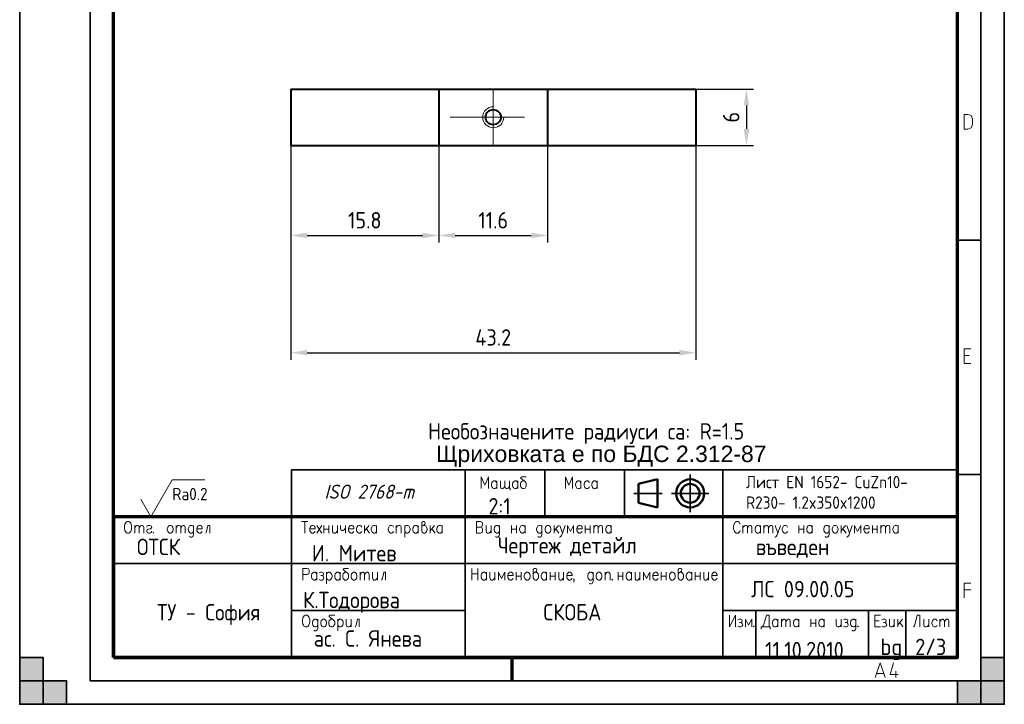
# Model space of a CAD drawing. Extents: x 0 to 210, y 0 to 297.
# Tile 1 of 2: x 0 to 210, y 0 to 146. Entities that reach past the tile are written whole.
import ezdxf

# ---------------------------------------------------------------- set-up
doc = ezdxf.new("R2010")
doc.units = 0
doc.linetypes.add('CENTER', pattern=[50.8, 31.75, -6.35, 6.35, -6.35])
doc.layers.get('0').update_dxf_attribs({"linetype": 'CONTINUOUS'})
doc.layers.get('DEFPOINTS').update_dxf_attribs({"linetype": 'CONTINUOUS'})
for name, color, linetype, lineweight in [('Axis Line', 6, 'CENTER', 20), ('AxisLine', 6, 'CENTER', 20), ('Dimensions', 1, 'CONTINUOUS', 20), ('Text35', 3, 'CONTINUOUS', 35), ('Thick Line', 5, 'CONTINUOUS', 40), ('Thin Line', 1, 'CONTINUOUS', 20), ('WFLINE35', 1, 'CONTINUOUS', 35), ('WFLINE50', 9, 'CONTINUOUS', 50), ('WFLINE70', 5, 'CONTINUOUS', 70)]:
    doc.layers.add(name, color=color, linetype=linetype, lineweight=lineweight)
doc.styles.get("Standard").update_dxf_attribs({"font": 'geniso.shx'})
doc.styles.add('WFTEXTi', font='geniso.shx', dxfattribs={"oblique": 15})
doc.dimstyles.get("Standard").update_dxf_attribs({"dimtxt": 3.5, "dimasz": 3.5, "dimexe": 1.5, "dimexo": 0, "dimgap": 1.5, "dimtad": 1, "dimlfac": 0.5, "dimdsep": 46, "dimtxsty": 'Standard', "dimcen": -1.5, "dimdle": 1.25, "dimadec": 0, "dimazin": 0, "dimtfac": 0.75, "dimtmove": 0, "dimatfit": 3, "dimfxl": 1, "dimtolj": 1, "dimarcsym": 0})

# ---------------------------------------------------------------- blocks, each defined once
blk = doc.blocks.new('*D7')
at = {"layer": 'DEFPOINTS', "color": 0, "ltscale": 0.5}
for p in [(57.8, 119.23), (144.2, 119.23), (144.2, 75)]:
    blk.add_point(p, dxfattribs=at)
at = {"layer": 'Dimensions', "color": 0, "lineweight": -2, "ltscale": 0.5}
for p, q in [((57.8, 119.23), (57.8, 73.5)), ((144.2, 119.23), (144.2, 73.5)), ((61.3, 75), (140.7, 75))]:
    blk.add_line(p, q, dxfattribs=at)
at = {"layer": 'Dimensions', "color": 0, "ltscale": 0.5}
for points in [[(61.3, 75.58), (61.3, 74.42), (57.8, 75)], [(140.7, 75.58), (140.7, 74.42), (144.2, 75)]]:
    blk.add_solid(points, dxfattribs=at)
at = {"layer": 'Dimensions', "color": 0, "ltscale": 0.5, "insert": (101, 78.25), "char_height": 3.5, "attachment_point": 5}
blk.add_mtext('\\A1;43.2', dxfattribs=at)
blk = doc.blocks.new('*D11')
at = {"layer": 'DEFPOINTS', "color": 0, "ltscale": 0.5}
for p in [(57.8, 119.23), (89.4, 119.23), (89.4, 100)]:
    blk.add_point(p, dxfattribs=at)
at = {"layer": 'Dimensions', "color": 0, "lineweight": -2, "ltscale": 0.5}
for p, q in [((57.8, 119.23), (57.8, 98.5)), ((89.4, 119.23), (89.4, 98.5)), ((61.3, 100), (85.9, 100))]:
    blk.add_line(p, q, dxfattribs=at)
at = {"layer": 'Dimensions', "color": 0, "ltscale": 0.5}
for points in [[(61.3, 100.58), (61.3, 99.42), (57.8, 100)], [(85.9, 100.58), (85.9, 99.42), (89.4, 100)]]:
    blk.add_solid(points, dxfattribs=at)
at = {"layer": 'Dimensions', "color": 0, "ltscale": 0.5, "insert": (73.6, 103.25), "char_height": 3.5, "attachment_point": 5}
blk.add_mtext('\\A1;15.8', dxfattribs=at)
blk = doc.blocks.new('*D12')
at = {"layer": 'DEFPOINTS', "color": 0, "ltscale": 0.5}
for p in [(89.4, 119.23), (112.6, 119.23), (112.6, 100)]:
    blk.add_point(p, dxfattribs=at)
at = {"layer": 'Dimensions', "color": 0, "lineweight": -2, "ltscale": 0.5}
for p, q in [((89.4, 119.23), (89.4, 98.5)), ((112.6, 119.23), (112.6, 98.5)), ((92.9, 100), (109.1, 100))]:
    blk.add_line(p, q, dxfattribs=at)
at = {"layer": 'Dimensions', "color": 0, "ltscale": 0.5}
for points in [[(92.9, 100.58), (92.9, 99.42), (89.4, 100)], [(109.1, 100.58), (109.1, 99.42), (112.6, 100)]]:
    blk.add_solid(points, dxfattribs=at)
at = {"layer": 'Dimensions', "color": 0, "ltscale": 0.5, "insert": (101, 103.25), "char_height": 3.5, "attachment_point": 5}
blk.add_mtext('\\A1;11.6', dxfattribs=at)
blk = doc.blocks.new('*D13')
at = {"layer": 'DEFPOINTS', "color": 0, "ltscale": 0.5}
for p in [(144.2, 131.23), (144.2, 119.23), (155, 119.23)]:
    blk.add_point(p, dxfattribs=at)
at = {"layer": 'Dimensions', "color": 0, "lineweight": -2, "ltscale": 0.5}
for p, q in [((144.2, 131.23), (156.5, 131.23)), ((155, 127.73), (155, 122.73)), ((144.2, 119.23), (156.5, 119.23))]:
    blk.add_line(p, q, dxfattribs=at)
at = {"layer": 'Dimensions', "color": 0, "ltscale": 0.5}
for points in [[(154.42, 127.73), (155.58, 127.73), (155, 131.23)], [(154.42, 122.73), (155.58, 122.73), (155, 119.23)]]:
    blk.add_solid(points, dxfattribs=at)
at = {"layer": 'Dimensions', "color": 0, "ltscale": 0.5, "insert": (151.75, 125.23), "char_height": 3.5, "attachment_point": 5, "rotation": 90}
blk.add_mtext('\\A1;6', dxfattribs=at)

msp = doc.modelspace()

# ---------------------------------------------------------------- hatches: boundary and pattern name
at = {"layer": 'WFLINE35', "ltscale": 0.5}
for points in [[(5, 0), (5, 10), (0, 10), (0, 0)], [(210, 0), (205, 0), (205, 10), (210, 10)], [(0, 0), (0, 5), (10, 5), (10, 0)], [(210, 5), (200, 5), (200, 0), (210, 0)]]:
    msp.add_hatch(color=256, dxfattribs=at).paths.add_polyline_path(points)

# ---------------------------------------------------------------- linework, layer by layer
at = {"color": 1, "lineweight": 0}
for points in [[(201.456, 122.687), (202.252, 122.687), (202.919, 122.965), (203.197, 123.651), (203.197, 124.874), (202.919, 125.56), (202.252, 125.838), (201.456, 125.838), (201.456, 122.687)], [(22.925, 39.003), (23.304, 39.003), (23.494, 38.885), (23.684, 38.65), (23.782, 38.408), (23.873, 38.054), (23.873, 37.459), (23.782, 37.099), (23.684, 36.864), (23.494, 36.622), (23.304, 36.504), (22.925, 36.504), (22.735, 36.622), (22.545, 36.864), (22.447, 37.099), (22.349, 37.459), (22.349, 38.054), (22.447, 38.408), (22.545, 38.65), (22.735, 38.885), (22.925, 39.003)], [(31.964, 38.172), (32.252, 38.172), (32.442, 38.054), (32.631, 37.812), (32.723, 37.459), (32.723, 37.217), (32.631, 36.864), (32.442, 36.622), (32.252, 36.504), (31.964, 36.504), (31.775, 36.622), (31.585, 36.864), (31.487, 37.217), (31.487, 37.459), (31.585, 37.812), (31.775, 38.054), (31.964, 38.172)], [(112.528, 38.172), (112.816, 38.172), (113.005, 38.054), (113.195, 37.812), (113.293, 37.459), (113.293, 37.217), (113.195, 36.864), (113.005, 36.622), (112.816, 36.504), (112.528, 36.504), (112.338, 36.622), (112.149, 36.864), (112.057, 37.217), (112.057, 37.459), (112.149, 37.812), (112.338, 38.054), (112.528, 38.172)], [(173.776, 38.172), (174.058, 38.172), (174.254, 38.054), (174.444, 37.812), (174.535, 37.459), (174.535, 37.217), (174.444, 36.864), (174.254, 36.622), (174.058, 36.504), (173.776, 36.504), (173.587, 36.622), (173.397, 36.864), (173.299, 37.217), (173.299, 37.459), (173.397, 37.812), (173.587, 38.054), (173.776, 38.172)], [(71.177, 28.171), (71.464, 28.171), (71.654, 28.053), (71.844, 27.811), (71.935, 27.458), (71.935, 27.216), (71.844, 26.863), (71.654, 26.621), (71.464, 26.503), (71.177, 26.503), (70.987, 26.621), (70.797, 26.863), (70.699, 27.216), (70.699, 27.458), (70.797, 27.811), (70.987, 28.053), (71.177, 28.171)], [(108.106, 28.171), (108.388, 28.171), (108.577, 28.053), (108.773, 27.811), (108.865, 27.458), (108.865, 27.216), (108.773, 26.863), (108.577, 26.621), (108.388, 26.503), (108.106, 26.503), (107.917, 26.621), (107.727, 26.863), (107.629, 27.216), (107.629, 27.458), (107.727, 27.811), (107.917, 28.053), (108.106, 28.171)], [(123.425, 28.171), (123.713, 28.171), (123.902, 28.053), (124.092, 27.811), (124.19, 27.458), (124.19, 27.216), (124.092, 26.863), (123.902, 26.621), (123.713, 26.503), (123.425, 26.503), (123.235, 26.621), (123.046, 26.863), (122.954, 27.216), (122.954, 27.458), (123.046, 27.811), (123.235, 28.053), (123.425, 28.171)], [(139.038, 28.171), (139.319, 28.171), (139.509, 28.053), (139.705, 27.811), (139.797, 27.458), (139.797, 27.216), (139.705, 26.863), (139.509, 26.621), (139.319, 26.503), (139.038, 26.503), (138.848, 26.621), (138.659, 26.863), (138.561, 27.216), (138.561, 27.458), (138.659, 27.811), (138.848, 28.053), (139.038, 28.171)], [(60.901, 19.007), (61.28, 19.007), (61.47, 18.883), (61.66, 18.648), (61.751, 18.412), (61.849, 18.052), (61.849, 17.457), (61.751, 17.098), (61.66, 16.862), (61.47, 16.627), (61.28, 16.502), (60.901, 16.502), (60.705, 16.627), (60.515, 16.862), (60.424, 17.098), (60.325, 17.457), (60.325, 18.052), (60.424, 18.412), (60.515, 18.648), (60.705, 18.883), (60.901, 19.007)], [(64.708, 18.17), (64.989, 18.17), (65.179, 18.052), (65.368, 17.817), (65.467, 17.457), (65.467, 17.222), (65.368, 16.862), (65.179, 16.627), (64.989, 16.502), (64.708, 16.502), (64.512, 16.627), (64.322, 16.862), (64.23, 17.222), (64.23, 17.457), (64.322, 17.817), (64.512, 18.052), (64.708, 18.17)]]:
    msp.add_lwpolyline(points, close=True, dxfattribs=at)
for points in [[(202.864, 72.691), (201.456, 72.691), (201.456, 75.841), (202.864, 75.841)], [(202.512, 74.433), (201.456, 74.433)], [(99.969, 46.002), (99.969, 48.5), (99.204, 46.721), (98.445, 48.5), (98.445, 46.002)], [(108.054, 48.5), (107.106, 48.5), (106.916, 48.382), (106.916, 48.265), (107.583, 47.669), (107.773, 47.552), (107.962, 47.31), (108.054, 47.074), (108.054, 46.597), (107.962, 46.361), (107.773, 46.126), (107.583, 46.002), (107.295, 46.002), (107.106, 46.126), (106.916, 46.361), (106.818, 46.597), (106.818, 47.074), (106.916, 47.31), (107.106, 47.552), (107.295, 47.669), (107.583, 47.669)], [(117.905, 46.002), (117.905, 48.5), (117.146, 46.721), (116.387, 48.5), (116.387, 46.002)], [(101.775, 46.361), (101.585, 46.126), (101.395, 46.002), (101.108, 46.002), (100.918, 46.126), (100.826, 46.244), (100.728, 46.361), (100.63, 46.721), (100.63, 46.957), (100.728, 47.31), (100.918, 47.552), (101.108, 47.669), (101.395, 47.669), (101.585, 47.552), (101.775, 47.31)], [(101.775, 47.669), (101.775, 46.002)], [(103.488, 46.479), (103.201, 46.126), (103.011, 46.002), (102.821, 46.002), (102.632, 46.126), (102.534, 46.479), (102.534, 47.669)], [(104.443, 46.479), (104.156, 46.126), (103.966, 46.002), (103.776, 46.002), (103.587, 46.126), (103.488, 46.479), (103.488, 47.669)], [(104.443, 47.669), (104.443, 46.002), (104.633, 46.002), (104.633, 45.648)], [(106.249, 46.361), (106.059, 46.126), (105.869, 46.002), (105.582, 46.002), (105.392, 46.126), (105.294, 46.244), (105.202, 46.361), (105.104, 46.721), (105.104, 46.957), (105.202, 47.31), (105.392, 47.552), (105.582, 47.669), (105.869, 47.669), (106.059, 47.552), (106.249, 47.31)], [(106.249, 47.669), (106.249, 46.002)], [(119.716, 46.361), (119.527, 46.126), (119.337, 46.002), (119.049, 46.002), (118.859, 46.126), (118.761, 46.244), (118.67, 46.361), (118.572, 46.721), (118.572, 46.957), (118.67, 47.31), (118.859, 47.552), (119.049, 47.669), (119.337, 47.669), (119.527, 47.552), (119.716, 47.31)], [(119.716, 47.669), (119.716, 46.002)], [(121.522, 47.31), (121.332, 47.552), (121.142, 47.669), (120.861, 47.669), (120.665, 47.552), (120.475, 47.31), (120.383, 46.957), (120.383, 46.721), (120.475, 46.361), (120.665, 46.126), (120.861, 46.002), (121.142, 46.002), (121.332, 46.126), (121.522, 46.361)], [(123.144, 46.361), (122.954, 46.126), (122.764, 46.002), (122.477, 46.002), (122.287, 46.126), (122.189, 46.244), (122.097, 46.361), (121.999, 46.721), (121.999, 46.957), (122.097, 47.31), (122.287, 47.552), (122.477, 47.669), (122.764, 47.669), (122.954, 47.552), (123.144, 47.31)], [(123.144, 47.669), (123.144, 46.002)], [(24.54, 38.172), (24.54, 36.504)], [(24.54, 37.695), (24.828, 38.054), (25.018, 38.172), (25.208, 38.172), (25.397, 38.054), (25.495, 37.695), (25.495, 36.504)], [(25.495, 37.695), (25.777, 38.054), (25.966, 38.172), (26.156, 38.172), (26.352, 38.054), (26.444, 37.695), (26.444, 36.504)], [(27.111, 37.812), (27.209, 38.054), (27.49, 38.172), (27.778, 38.172), (28.059, 38.054), (28.157, 37.812), (28.059, 37.577), (27.87, 37.459), (27.399, 37.335), (27.209, 37.217), (27.111, 36.982), (27.111, 36.864), (27.209, 36.622), (27.49, 36.504), (27.778, 36.504), (28.059, 36.622), (28.157, 36.864)], [(33.39, 38.172), (33.39, 36.504)], [(33.39, 37.695), (33.678, 38.054), (33.868, 38.172), (34.057, 38.172), (34.247, 38.054), (34.345, 37.695), (34.345, 36.504)], [(34.345, 37.695), (34.626, 38.054), (34.823, 38.172), (35.012, 38.172), (35.202, 38.054), (35.294, 37.695), (35.294, 36.504)], [(37.105, 37.812), (37.007, 37.93), (36.916, 38.054), (36.726, 38.172), (36.438, 38.172), (36.249, 38.054), (36.059, 37.812), (35.961, 37.459), (35.961, 37.217), (36.059, 36.864), (36.249, 36.622), (36.438, 36.504), (36.726, 36.504), (36.916, 36.622), (37.105, 36.864)], [(37.105, 38.172), (37.105, 36.269), (37.007, 35.909), (36.916, 35.791), (36.726, 35.674), (36.438, 35.674), (36.249, 35.791)], [(37.773, 37.459), (38.911, 37.459), (38.911, 37.695), (38.819, 37.93), (38.721, 38.054), (38.531, 38.172), (38.243, 38.172), (38.054, 38.054), (37.864, 37.812), (37.773, 37.459), (37.773, 37.217), (37.864, 36.864), (38.054, 36.622), (38.243, 36.504), (38.531, 36.504), (38.721, 36.622), (38.911, 36.864)], [(40.533, 36.504), (40.533, 38.172), (40.147, 38.172), (39.866, 36.864), (39.768, 36.622), (39.676, 36.504)], [(60.136, 39.003), (61.47, 39.003)], [(60.803, 39.003), (60.803, 36.504)], [(61.849, 37.459), (62.994, 37.459), (62.994, 37.695), (62.896, 37.93), (62.804, 38.054), (62.608, 38.172), (62.327, 38.172), (62.137, 38.054), (61.948, 37.812), (61.849, 37.459), (61.849, 37.217), (61.948, 36.864), (62.137, 36.622), (62.327, 36.504), (62.608, 36.504), (62.804, 36.622), (62.994, 36.864)], [(63.373, 38.172), (64.42, 36.504)], [(64.42, 38.172), (63.373, 36.504)], [(64.897, 38.172), (64.897, 36.504)], [(65.944, 38.172), (65.944, 36.504)], [(66.703, 38.172), (66.703, 36.982), (66.801, 36.622), (66.991, 36.504), (67.272, 36.504), (67.468, 36.622), (67.749, 36.982)], [(67.749, 38.172), (67.749, 36.504)], [(68.416, 38.172), (68.416, 37.577), (68.515, 37.217), (68.704, 37.099), (68.985, 37.099), (69.175, 37.217), (69.463, 37.577)], [(69.463, 38.172), (69.463, 36.504)], [(70.13, 37.459), (71.275, 37.459), (71.275, 37.695), (71.177, 37.93), (71.079, 38.054), (70.889, 38.172), (70.608, 38.172), (70.418, 38.054), (70.222, 37.812), (70.13, 37.459), (70.13, 37.217), (70.222, 36.864), (70.418, 36.622), (70.608, 36.504), (70.889, 36.504), (71.079, 36.622), (71.275, 36.864)], [(72.982, 37.812), (72.792, 38.054), (72.603, 38.172), (72.321, 38.172), (72.132, 38.054), (71.935, 37.812), (71.844, 37.459), (71.844, 37.217), (71.935, 36.864), (72.132, 36.622), (72.321, 36.504), (72.603, 36.504), (72.792, 36.622), (72.982, 36.864)], [(73.558, 38.172), (73.558, 36.504)], [(74.506, 38.172), (73.558, 36.982)], [(76.128, 36.864), (75.938, 36.622), (75.742, 36.504), (75.461, 36.504), (75.271, 36.622), (75.173, 36.74), (75.082, 36.864), (74.983, 37.217), (74.983, 37.459), (75.082, 37.812), (75.271, 38.054), (75.461, 38.172), (75.742, 38.172), (75.938, 38.054), (76.128, 37.812)], [(76.128, 38.172), (76.128, 36.504)], [(79.745, 37.812), (79.549, 38.054), (79.359, 38.172), (79.078, 38.172), (78.888, 38.054), (78.699, 37.812), (78.601, 37.459), (78.601, 37.217), (78.699, 36.864), (78.888, 36.622), (79.078, 36.504), (79.359, 36.504), (79.549, 36.622), (79.745, 36.864)], [(80.314, 38.172), (80.314, 36.504)], [(80.314, 37.695), (80.602, 38.054), (80.792, 38.172), (81.073, 38.172), (81.263, 38.054), (81.361, 37.812), (81.361, 36.504)], [(82.12, 38.172), (82.12, 35.674)], [(82.12, 37.812), (82.309, 38.054), (82.505, 38.172), (82.787, 38.172), (82.976, 38.054), (83.166, 37.812), (83.264, 37.459), (83.264, 37.217), (83.166, 36.864), (82.976, 36.622), (82.787, 36.504), (82.505, 36.504), (82.309, 36.622), (82.12, 36.864)], [(84.978, 36.864), (84.788, 36.622), (84.598, 36.504), (84.311, 36.504), (84.121, 36.622), (84.023, 36.74), (83.931, 36.864), (83.833, 37.217), (83.833, 37.459), (83.931, 37.812), (84.121, 38.054), (84.311, 38.172), (84.598, 38.172), (84.788, 38.054), (84.978, 37.812)], [(84.978, 38.172), (84.978, 36.504)], [(85.737, 37.812), (85.926, 38.054), (86.116, 38.172), (86.404, 38.408), (86.502, 38.65), (86.404, 38.885), (86.312, 39.003), (86.024, 39.003), (85.835, 38.885), (85.737, 38.767), (85.737, 36.982), (85.835, 36.74), (85.926, 36.622), (86.116, 36.504), (86.404, 36.504), (86.593, 36.622), (86.783, 36.864), (86.881, 37.217), (86.881, 37.459), (86.783, 37.812), (86.593, 38.054), (86.404, 38.172), (86.116, 38.172)], [(87.548, 38.172), (87.548, 36.504)], [(88.497, 38.172), (87.548, 36.982)], [(90.119, 36.864), (89.929, 36.622), (89.733, 36.504), (89.452, 36.504), (89.262, 36.622), (89.164, 36.74), (89.072, 36.864), (88.974, 37.217), (88.974, 37.459), (89.072, 37.812), (89.262, 38.054), (89.452, 38.172), (89.733, 38.172), (89.929, 38.054), (90.119, 37.812)], [(90.119, 38.172), (90.119, 36.504)], [(98.256, 39.003), (97.399, 39.003), (97.399, 36.504), (98.256, 36.504), (98.537, 36.622), (98.635, 36.74), (98.727, 36.982), (98.727, 37.335), (98.635, 37.577), (98.537, 37.695), (98.256, 37.812), (97.399, 37.812)], [(98.256, 39.003), (98.537, 38.885), (98.635, 38.767), (98.727, 38.525), (98.727, 38.29), (98.635, 38.054), (98.537, 37.93), (98.256, 37.812)], [(99.492, 38.172), (99.492, 36.982), (99.584, 36.622), (99.78, 36.504), (100.061, 36.504), (100.251, 36.622), (100.539, 36.982)], [(100.539, 38.172), (100.539, 36.504)], [(102.344, 37.812), (102.252, 37.93), (102.154, 38.054), (101.964, 38.172), (101.683, 38.172), (101.487, 38.054), (101.297, 37.812), (101.206, 37.459), (101.206, 37.217), (101.297, 36.864), (101.487, 36.622), (101.683, 36.504), (101.964, 36.504), (102.154, 36.622), (102.344, 36.864)], [(102.344, 38.172), (102.344, 36.269), (102.252, 35.909), (102.154, 35.791), (101.964, 35.674), (101.683, 35.674), (101.487, 35.791)], [(104.914, 38.172), (104.914, 36.504)], [(105.961, 38.172), (105.961, 36.504)], [(107.773, 36.864), (107.583, 36.622), (107.393, 36.504), (107.106, 36.504), (106.916, 36.622), (106.818, 36.74), (106.726, 36.864), (106.628, 37.217), (106.628, 37.459), (106.726, 37.812), (106.916, 38.054), (107.106, 38.172), (107.393, 38.172), (107.583, 38.054), (107.773, 37.812)], [(107.773, 38.172), (107.773, 36.504)], [(111.39, 37.812), (111.292, 37.93), (111.2, 38.054), (111.01, 38.172), (110.723, 38.172), (110.533, 38.054), (110.343, 37.812), (110.245, 37.459), (110.245, 37.217), (110.343, 36.864), (110.533, 36.622), (110.723, 36.504), (111.01, 36.504), (111.2, 36.622), (111.39, 36.864)], [(111.39, 38.172), (111.39, 36.269), (111.292, 35.909), (111.2, 35.791), (111.01, 35.674), (110.723, 35.674), (110.533, 35.791)], [(113.96, 38.172), (113.96, 36.504)], [(114.909, 38.172), (113.96, 36.982)], [(115.197, 38.172), (115.766, 36.504), (116.335, 38.172)], [(118.147, 36.504), (118.147, 38.172), (117.479, 36.864), (116.812, 38.172), (116.812, 36.504)], [(118.814, 37.459), (119.952, 37.459), (119.952, 37.695), (119.86, 37.93), (119.762, 38.054), (119.572, 38.172), (119.285, 38.172), (119.095, 38.054), (118.905, 37.812), (118.814, 37.459), (118.814, 37.217), (118.905, 36.864), (119.095, 36.622), (119.285, 36.504), (119.572, 36.504), (119.762, 36.622), (119.952, 36.864)], [(120.619, 38.172), (120.619, 36.504)], [(121.665, 38.172), (121.665, 36.504)], [(122.431, 38.172), (122.431, 36.504)], [(122.431, 37.695), (122.712, 38.054), (122.902, 38.172), (123.091, 38.172), (123.288, 38.054), (123.379, 37.695), (123.379, 36.504)], [(123.379, 37.695), (123.667, 38.054), (123.857, 38.172), (124.046, 38.172), (124.236, 38.054), (124.334, 37.695), (124.334, 36.504)], [(126.139, 36.864), (125.95, 36.622), (125.76, 36.504), (125.472, 36.504), (125.283, 36.622), (125.191, 36.74), (125.093, 36.864), (124.995, 37.217), (124.995, 37.459), (125.093, 37.812), (125.283, 38.054), (125.472, 38.172), (125.76, 38.172), (125.95, 38.054), (126.139, 37.812)], [(126.139, 38.172), (126.139, 36.504)], [(153.696, 38.408), (153.598, 38.65), (153.5, 38.767), (153.408, 38.885), (153.219, 39.003), (152.839, 39.003), (152.65, 38.885), (152.551, 38.767), (152.453, 38.65), (152.362, 38.408), (152.264, 38.054), (152.264, 37.459), (152.362, 37.099), (152.453, 36.864), (152.65, 36.622), (152.839, 36.504), (153.219, 36.504), (153.408, 36.622), (153.598, 36.864), (153.696, 37.099)], [(154.265, 38.172), (154.265, 36.504)], [(154.265, 37.695), (154.553, 38.054), (154.743, 38.172), (154.932, 38.172), (155.122, 38.054), (155.214, 37.695), (155.214, 36.504)], [(155.214, 37.695), (155.501, 38.054), (155.691, 38.172), (155.881, 38.172), (156.07, 38.054), (156.168, 37.695), (156.168, 36.504)], [(157.974, 36.864), (157.784, 36.622), (157.594, 36.504), (157.307, 36.504), (157.117, 36.622), (157.025, 36.74), (156.927, 36.864), (156.836, 37.217), (156.836, 37.459), (156.927, 37.812), (157.117, 38.054), (157.307, 38.172), (157.594, 38.172), (157.784, 38.054), (157.974, 37.812)], [(157.974, 38.172), (157.974, 36.504)], [(158.739, 38.172), (158.739, 36.504)], [(158.739, 37.695), (159.02, 38.054), (159.217, 38.172), (159.406, 38.172), (159.596, 38.054), (159.687, 37.695), (159.687, 36.504)], [(159.687, 37.695), (159.975, 38.054), (160.165, 38.172), (160.355, 38.172), (160.544, 38.054), (160.642, 37.695), (160.642, 36.504)], [(161.12, 38.172), (161.689, 36.504), (162.258, 38.172)], [(163.782, 37.812), (163.592, 38.054), (163.403, 38.172), (163.115, 38.172), (162.925, 38.054), (162.735, 37.812), (162.637, 37.459), (162.637, 37.217), (162.735, 36.864), (162.925, 36.622), (163.115, 36.504), (163.403, 36.504), (163.592, 36.622), (163.782, 36.864)], [(166.163, 38.172), (166.163, 36.504)], [(167.209, 38.172), (167.209, 36.504)], [(169.015, 36.864), (168.825, 36.622), (168.635, 36.504), (168.348, 36.504), (168.158, 36.622), (168.066, 36.74), (167.968, 36.864), (167.877, 37.217), (167.877, 37.459), (167.968, 37.812), (168.158, 38.054), (168.348, 38.172), (168.635, 38.172), (168.825, 38.054), (169.015, 37.812)], [(169.015, 38.172), (169.015, 36.504)], [(172.632, 37.812), (172.54, 37.93), (172.442, 38.054), (172.252, 38.172), (171.965, 38.172), (171.775, 38.054), (171.585, 37.812), (171.494, 37.459), (171.494, 37.217), (171.585, 36.864), (171.775, 36.622), (171.965, 36.504), (172.252, 36.504), (172.442, 36.622), (172.632, 36.864)], [(172.632, 38.172), (172.632, 36.269), (172.54, 35.909), (172.442, 35.791), (172.252, 35.674), (171.965, 35.674), (171.775, 35.791)], [(175.202, 38.172), (175.202, 36.504)], [(176.157, 38.172), (175.202, 36.982)], [(176.439, 38.172), (177.014, 36.504), (177.583, 38.172)], [(179.389, 36.504), (179.389, 38.172), (178.721, 36.864), (178.061, 38.172), (178.061, 36.504)], [(180.056, 37.459), (181.2, 37.459), (181.2, 37.695), (181.102, 37.93), (181.011, 38.054), (180.821, 38.172), (180.533, 38.172), (180.343, 38.054), (180.154, 37.812), (180.056, 37.459), (180.056, 37.217), (180.154, 36.864), (180.343, 36.622), (180.533, 36.504), (180.821, 36.504), (181.011, 36.622), (181.2, 36.864)], [(181.867, 38.172), (181.867, 36.504)], [(182.914, 38.172), (182.914, 36.504)], [(183.673, 38.172), (183.673, 36.504)], [(183.673, 37.695), (183.961, 38.054), (184.15, 38.172), (184.34, 38.172), (184.53, 38.054), (184.628, 37.695), (184.628, 36.504)], [(184.628, 37.695), (184.909, 38.054), (185.099, 38.172), (185.288, 38.172), (185.485, 38.054), (185.576, 37.695), (185.576, 36.504)], [(187.388, 36.864), (187.192, 36.622), (187.002, 36.504), (186.721, 36.504), (186.531, 36.622), (186.433, 36.74), (186.335, 36.864), (186.243, 37.217), (186.243, 37.459), (186.335, 37.812), (186.531, 38.054), (186.721, 38.172), (187.002, 38.172), (187.192, 38.054), (187.388, 37.812)], [(187.388, 38.172), (187.388, 36.504)], [(28.537, 36.74), (28.445, 36.622), (28.537, 36.504), (28.635, 36.622)], [(64.897, 37.335), (65.944, 37.335)], [(73.937, 37.459), (74.604, 36.504)], [(87.928, 37.459), (88.595, 36.504)], [(104.914, 37.335), (105.961, 37.335)], [(114.34, 37.459), (115.007, 36.504)], [(115.766, 36.504), (115.576, 36.027), (115.386, 35.791), (115.197, 35.674), (115.098, 35.674)], [(120.619, 37.335), (121.665, 37.335)], [(161.689, 36.504), (161.499, 36.027), (161.31, 35.791), (161.12, 35.674), (161.022, 35.674)], [(166.163, 37.335), (167.209, 37.335)], [(175.582, 37.459), (176.249, 36.504)], [(177.014, 36.504), (176.818, 36.027), (176.628, 35.791), (176.439, 35.674), (176.347, 35.674)], [(181.867, 37.335), (182.914, 37.335)], [(60.424, 26.503), (60.424, 29.002), (61.28, 29.002), (61.562, 28.884), (61.66, 28.766), (61.751, 28.531), (61.751, 28.171), (61.66, 27.936), (61.562, 27.811), (61.28, 27.694), (60.424, 27.694)], [(63.373, 26.863), (63.184, 26.621), (62.994, 26.503), (62.706, 26.503), (62.517, 26.621), (62.418, 26.745), (62.327, 26.863), (62.229, 27.216), (62.229, 27.458), (62.327, 27.811), (62.517, 28.053), (62.706, 28.171), (62.994, 28.171), (63.184, 28.053), (63.373, 27.811)], [(63.373, 28.171), (63.373, 26.503)], [(63.851, 28.053), (64.132, 28.171), (64.42, 28.171), (64.708, 28.053), (64.799, 27.811), (64.708, 27.576), (64.512, 27.458), (64.23, 27.458)], [(64.512, 27.458), (64.708, 27.341), (64.799, 27.216), (64.897, 26.981), (64.799, 26.745), (64.708, 26.621), (64.512, 26.503), (64.132, 26.503), (63.851, 26.621)], [(65.467, 28.171), (65.467, 25.673)], [(65.467, 27.811), (65.656, 28.053), (65.846, 28.171), (66.134, 28.171), (66.323, 28.053), (66.513, 27.811), (66.611, 27.458), (66.611, 27.216), (66.513, 26.863), (66.323, 26.621), (66.134, 26.503), (65.846, 26.503), (65.656, 26.621), (65.467, 26.863)], [(68.318, 26.863), (68.129, 26.621), (67.939, 26.503), (67.658, 26.503), (67.468, 26.621), (67.37, 26.745), (67.272, 26.863), (67.18, 27.216), (67.18, 27.458), (67.272, 27.811), (67.468, 28.053), (67.658, 28.171), (67.939, 28.171), (68.129, 28.053), (68.318, 27.811)], [(68.318, 28.171), (68.318, 26.503)], [(70.13, 29.002), (69.175, 29.002), (68.985, 28.884), (68.985, 28.766), (69.653, 28.171), (69.842, 28.053), (70.032, 27.811), (70.13, 27.576), (70.13, 27.098), (70.032, 26.863), (69.842, 26.621), (69.653, 26.503), (69.371, 26.503), (69.175, 26.621), (68.985, 26.863), (68.894, 27.098), (68.894, 27.576), (68.985, 27.811), (69.175, 28.053), (69.371, 28.171), (69.653, 28.171)], [(72.603, 28.171), (72.603, 26.503)], [(72.603, 27.694), (72.89, 28.053), (73.08, 28.171), (73.27, 28.171), (73.459, 28.053), (73.558, 27.694), (73.558, 26.503)], [(73.558, 27.694), (73.839, 28.053), (74.035, 28.171), (74.225, 28.171), (74.414, 28.053), (74.506, 27.694), (74.506, 26.503)], [(75.271, 28.171), (75.271, 26.981), (75.363, 26.621), (75.553, 26.503), (75.84, 26.503), (76.03, 26.621), (76.318, 26.981)], [(76.318, 28.171), (76.318, 26.503)], [(78.031, 26.503), (78.031, 28.171), (77.646, 28.171), (77.364, 26.863), (77.266, 26.621), (77.175, 26.503)], [(96.398, 29.002), (96.398, 26.503)], [(96.398, 27.811), (97.733, 27.811)], [(97.733, 26.503), (97.733, 29.002)], [(99.538, 26.863), (99.348, 26.621), (99.158, 26.503), (98.871, 26.503), (98.681, 26.621), (98.589, 26.745), (98.491, 26.863), (98.4, 27.216), (98.4, 27.458), (98.491, 27.811), (98.681, 28.053), (98.871, 28.171), (99.158, 28.171), (99.348, 28.053), (99.538, 27.811)], [(99.538, 28.171), (99.538, 26.503)], [(100.303, 28.171), (100.303, 26.981), (100.395, 26.621), (100.584, 26.503), (100.872, 26.503), (101.062, 26.621), (101.35, 26.981)], [(101.35, 28.171), (101.35, 26.503)], [(103.443, 26.503), (103.443, 28.171), (102.776, 26.863), (102.108, 28.171), (102.108, 26.503)], [(104.11, 27.458), (105.248, 27.458), (105.248, 27.694), (105.156, 27.936), (105.058, 28.053), (104.869, 28.171), (104.581, 28.171), (104.391, 28.053), (104.201, 27.811), (104.11, 27.458), (104.11, 27.216), (104.201, 26.863), (104.391, 26.621), (104.581, 26.503), (104.869, 26.503), (105.058, 26.621), (105.248, 26.863)], [(105.915, 28.171), (105.915, 26.503)], [(105.915, 27.341), (106.962, 27.341)], [(106.962, 28.171), (106.962, 26.503)], [(109.532, 27.811), (109.722, 28.053), (109.912, 28.171), (110.199, 28.407), (110.291, 28.649), (110.199, 28.884), (110.101, 29.002), (109.82, 29.002), (109.63, 28.884), (109.532, 28.766), (109.532, 26.981), (109.63, 26.745), (109.722, 26.621), (109.912, 26.503), (110.199, 26.503), (110.389, 26.621), (110.579, 26.863), (110.677, 27.216), (110.677, 27.458), (110.579, 27.811), (110.389, 28.053), (110.199, 28.171), (109.912, 28.171)], [(112.391, 26.863), (112.194, 26.621), (112.005, 26.503), (111.723, 26.503), (111.534, 26.621), (111.436, 26.745), (111.337, 26.863), (111.246, 27.216), (111.246, 27.458), (111.337, 27.811), (111.534, 28.053), (111.723, 28.171), (112.005, 28.171), (112.194, 28.053), (112.391, 27.811)], [(112.391, 28.171), (112.391, 26.503)], [(113.149, 28.171), (113.149, 26.503)], [(113.149, 27.341), (114.196, 27.341)], [(114.196, 28.171), (114.196, 26.503)], [(114.955, 28.171), (114.955, 26.981), (115.053, 26.621), (115.242, 26.503), (115.53, 26.503), (115.72, 26.621), (116.001, 26.981)], [(116.001, 28.171), (116.001, 26.503)], [(116.668, 27.458), (117.813, 27.458), (117.813, 27.694), (117.715, 27.936), (117.623, 28.053), (117.434, 28.171), (117.146, 28.171), (116.956, 28.053), (116.766, 27.811), (116.668, 27.458), (116.668, 27.216), (116.766, 26.863), (116.956, 26.621), (117.146, 26.503), (117.434, 26.503), (117.623, 26.621), (117.813, 26.863)], [(122.287, 27.811), (122.189, 27.936), (122.097, 28.053), (121.908, 28.171), (121.62, 28.171), (121.43, 28.053), (121.24, 27.811), (121.142, 27.458), (121.142, 27.216), (121.24, 26.863), (121.43, 26.621), (121.62, 26.503), (121.908, 26.503), (122.097, 26.621), (122.287, 26.863)], [(122.287, 28.171), (122.287, 26.268), (122.189, 25.908), (122.097, 25.79), (121.908, 25.673), (121.62, 25.673), (121.43, 25.79)], [(124.857, 28.171), (124.857, 26.503)], [(124.857, 27.694), (125.139, 28.053), (125.328, 28.171), (125.616, 28.171), (125.806, 28.053), (125.904, 27.811), (125.904, 26.503)], [(127.618, 28.171), (127.618, 26.503)], [(127.618, 27.341), (128.664, 27.341)], [(128.664, 28.171), (128.664, 26.503)], [(130.469, 26.863), (130.28, 26.621), (130.09, 26.503), (129.802, 26.503), (129.613, 26.621), (129.521, 26.745), (129.423, 26.863), (129.331, 27.216), (129.331, 27.458), (129.423, 27.811), (129.613, 28.053), (129.802, 28.171), (130.09, 28.171), (130.28, 28.053), (130.469, 27.811)], [(130.469, 28.171), (130.469, 26.503)], [(131.235, 28.171), (131.235, 26.981), (131.326, 26.621), (131.516, 26.503), (131.804, 26.503), (131.993, 26.621), (132.281, 26.981)], [(132.281, 28.171), (132.281, 26.503)], [(134.374, 26.503), (134.374, 28.171), (133.707, 26.863), (133.04, 28.171), (133.04, 26.503)], [(135.042, 27.458), (136.18, 27.458), (136.18, 27.694), (136.088, 27.936), (135.99, 28.053), (135.8, 28.171), (135.512, 28.171), (135.323, 28.053), (135.133, 27.811), (135.042, 27.458), (135.042, 27.216), (135.133, 26.863), (135.323, 26.621), (135.512, 26.503), (135.8, 26.503), (135.99, 26.621), (136.18, 26.863)], [(136.847, 28.171), (136.847, 26.503)], [(136.847, 27.341), (137.893, 27.341)], [(137.893, 28.171), (137.893, 26.503)], [(140.464, 27.811), (140.654, 28.053), (140.843, 28.171), (141.131, 28.407), (141.223, 28.649), (141.131, 28.884), (141.033, 29.002), (140.752, 29.002), (140.562, 28.884), (140.464, 28.766), (140.464, 26.981), (140.562, 26.745), (140.654, 26.621), (140.843, 26.503), (141.131, 26.503), (141.321, 26.621), (141.51, 26.863), (141.609, 27.216), (141.609, 27.458), (141.51, 27.811), (141.321, 28.053), (141.131, 28.171), (140.843, 28.171)], [(143.322, 26.863), (143.126, 26.621), (142.936, 26.503), (142.655, 26.503), (142.465, 26.621), (142.367, 26.745), (142.269, 26.863), (142.178, 27.216), (142.178, 27.458), (142.269, 27.811), (142.465, 28.053), (142.655, 28.171), (142.936, 28.171), (143.126, 28.053), (143.322, 27.811)], [(143.322, 28.171), (143.322, 26.503)], [(144.081, 28.171), (144.081, 26.503)], [(144.081, 27.341), (145.128, 27.341)], [(145.128, 28.171), (145.128, 26.503)], [(145.886, 28.171), (145.886, 26.981), (145.984, 26.621), (146.174, 26.503), (146.462, 26.503), (146.652, 26.621), (146.933, 26.981)], [(146.933, 28.171), (146.933, 26.503)], [(147.6, 27.458), (148.745, 27.458), (148.745, 27.694), (148.647, 27.936), (148.555, 28.053), (148.365, 28.171), (148.077, 28.171), (147.888, 28.053), (147.698, 27.811), (147.6, 27.458), (147.6, 27.216), (147.698, 26.863), (147.888, 26.621), (148.077, 26.503), (148.365, 26.503), (148.555, 26.621), (148.745, 26.863)], [(118.29, 26.621), (118.192, 26.503), (118.101, 26.621), (118.192, 26.745), (118.29, 26.621), (118.29, 26.386), (118.192, 26.15), (118.101, 26.026)], [(126.375, 26.745), (126.283, 26.621), (126.375, 26.503), (126.473, 26.621)], [(201.456, 22.695), (201.456, 25.845), (202.864, 25.845)], [(201.456, 24.437), (202.864, 24.437)], [(67.18, 19.007), (66.225, 19.007), (66.036, 18.883), (66.036, 18.765), (66.703, 18.17), (66.892, 18.052), (67.082, 17.817), (67.18, 17.575), (67.18, 17.098), (67.082, 16.862), (66.892, 16.627), (66.703, 16.502), (66.415, 16.502), (66.225, 16.627), (66.036, 16.862), (65.944, 17.098), (65.944, 17.575), (66.036, 17.817), (66.225, 18.052), (66.415, 18.17), (66.703, 18.17)], [(151.361, 19.007), (151.361, 16.502), (152.695, 19.007), (152.695, 16.502)], [(158.353, 16.502), (158.543, 16.744), (158.732, 17.098), (159.308, 19.007), (159.877, 19.007), (159.877, 16.502)], [(183.594, 19.007), (182.358, 19.007), (182.358, 16.502), (183.594, 16.502)], [(191.993, 16.502), (191.993, 19.007), (191.417, 19.007), (190.946, 16.98), (190.848, 16.744), (190.658, 16.502)], [(63.563, 17.817), (63.465, 17.935), (63.373, 18.052), (63.184, 18.17), (62.896, 18.17), (62.706, 18.052), (62.517, 17.817), (62.418, 17.457), (62.418, 17.222), (62.517, 16.862), (62.706, 16.627), (62.896, 16.502), (63.184, 16.502), (63.373, 16.627), (63.563, 16.862)], [(63.563, 18.17), (63.563, 16.267), (63.465, 15.907), (63.373, 15.789), (63.184, 15.672), (62.896, 15.672), (62.706, 15.789)], [(67.847, 18.17), (67.847, 15.672)], [(67.847, 17.817), (68.037, 18.052), (68.227, 18.17), (68.515, 18.17), (68.704, 18.052), (68.894, 17.817), (68.985, 17.457), (68.985, 17.222), (68.894, 16.862), (68.704, 16.627), (68.515, 16.502), (68.227, 16.502), (68.037, 16.627), (67.847, 16.862)], [(69.653, 18.17), (69.653, 16.98), (69.751, 16.627), (69.94, 16.502), (70.222, 16.502), (70.418, 16.627), (70.699, 16.98)], [(70.699, 18.17), (70.699, 16.502)], [(72.413, 16.502), (72.413, 18.17), (72.034, 18.17), (71.746, 16.862), (71.654, 16.627), (71.556, 16.502)], [(153.173, 18.052), (153.454, 18.17), (153.742, 18.17), (154.023, 18.052), (154.121, 17.817), (154.023, 17.575), (153.833, 17.457), (153.552, 17.457)], [(153.833, 17.457), (154.023, 17.34), (154.121, 17.222), (154.219, 16.98), (154.121, 16.744), (154.023, 16.627), (153.833, 16.502), (153.454, 16.502), (153.173, 16.627)], [(156.123, 16.502), (156.123, 18.17), (155.456, 16.862), (154.788, 18.17), (154.788, 16.502)], [(161.689, 16.862), (161.493, 16.627), (161.303, 16.502), (161.022, 16.502), (160.832, 16.627), (160.734, 16.744), (160.636, 16.862), (160.544, 17.222), (160.544, 17.457), (160.636, 17.817), (160.832, 18.052), (161.022, 18.17), (161.303, 18.17), (161.493, 18.052), (161.689, 17.817)], [(161.689, 18.17), (161.689, 16.502)], [(162.448, 18.17), (162.448, 16.502)], [(162.448, 17.693), (162.735, 18.052), (162.925, 18.17), (163.115, 18.17), (163.305, 18.052), (163.396, 17.693), (163.396, 16.502)], [(163.396, 17.693), (163.684, 18.052), (163.874, 18.17), (164.063, 18.17), (164.253, 18.052), (164.351, 17.693), (164.351, 16.502)], [(166.156, 16.862), (165.967, 16.627), (165.777, 16.502), (165.496, 16.502), (165.3, 16.627), (165.208, 16.744), (165.11, 16.862), (165.018, 17.222), (165.018, 17.457), (165.11, 17.817), (165.3, 18.052), (165.496, 18.17), (165.777, 18.17), (165.967, 18.052), (166.156, 17.817)], [(166.156, 18.17), (166.156, 16.502)], [(168.727, 18.17), (168.727, 16.502)], [(168.727, 17.34), (169.773, 17.34)], [(169.773, 18.17), (169.773, 16.502)], [(171.585, 16.862), (171.396, 16.627), (171.206, 16.502), (170.918, 16.502), (170.728, 16.627), (170.63, 16.744), (170.539, 16.862), (170.441, 17.222), (170.441, 17.457), (170.539, 17.817), (170.728, 18.052), (170.918, 18.17), (171.206, 18.17), (171.396, 18.052), (171.585, 17.817)], [(171.585, 18.17), (171.585, 16.502)], [(174.156, 18.17), (174.156, 16.98), (174.247, 16.627), (174.437, 16.502), (174.725, 16.502), (174.915, 16.627), (175.202, 16.98)], [(175.202, 18.17), (175.202, 16.502)], [(175.673, 18.052), (175.961, 18.17), (176.249, 18.17), (176.53, 18.052), (176.628, 17.817), (176.53, 17.575), (176.34, 17.457), (176.059, 17.457)], [(176.34, 17.457), (176.53, 17.34), (176.628, 17.222), (176.726, 16.98), (176.628, 16.744), (176.53, 16.627), (176.34, 16.502), (175.961, 16.502), (175.673, 16.627)], [(178.342, 17.817), (178.244, 17.935), (178.152, 18.052), (177.963, 18.17), (177.675, 18.17), (177.485, 18.052), (177.295, 17.817), (177.197, 17.457), (177.197, 17.222), (177.295, 16.862), (177.485, 16.627), (177.675, 16.502), (177.963, 16.502), (178.152, 16.627), (178.342, 16.862)], [(178.342, 18.17), (178.342, 16.267), (178.244, 15.907), (178.152, 15.789), (177.963, 15.672), (177.675, 15.672), (177.485, 15.789)], [(183.306, 17.817), (182.358, 17.817)], [(183.882, 18.052), (184.163, 18.17), (184.451, 18.17), (184.739, 18.052), (184.83, 17.817), (184.739, 17.575), (184.549, 17.457), (184.261, 17.457)], [(184.549, 17.457), (184.739, 17.34), (184.83, 17.222), (184.929, 16.98), (184.83, 16.744), (184.739, 16.627), (184.549, 16.502), (184.163, 16.502), (183.882, 16.627)], [(185.498, 18.17), (185.498, 16.98), (185.596, 16.627), (185.785, 16.502), (186.067, 16.502), (186.256, 16.627), (186.544, 16.98)], [(186.544, 18.17), (186.544, 16.502)], [(187.309, 18.17), (187.309, 16.502)], [(188.258, 18.17), (187.309, 16.98)], [(187.689, 17.457), (188.356, 16.502)], [(192.85, 18.17), (192.85, 16.98), (192.941, 16.627), (193.131, 16.502), (193.419, 16.502), (193.608, 16.627), (193.896, 16.98)], [(193.896, 18.17), (193.896, 16.502)], [(195.701, 17.817), (195.512, 18.052), (195.322, 18.17), (195.034, 18.17), (194.845, 18.052), (194.655, 17.817), (194.563, 17.457), (194.563, 17.222), (194.655, 16.862), (194.845, 16.627), (195.034, 16.502), (195.322, 16.502), (195.512, 16.627), (195.701, 16.862)], [(196.277, 18.17), (196.277, 16.502)], [(196.277, 17.693), (196.558, 18.052), (196.748, 18.17), (196.938, 18.17), (197.134, 18.052), (197.225, 17.693), (197.225, 16.502)], [(197.225, 17.693), (197.513, 18.052), (197.703, 18.17), (197.893, 18.17), (198.082, 18.052), (198.18, 17.693), (198.18, 16.502)], [(156.594, 16.744), (156.502, 16.627), (156.594, 16.502), (156.692, 16.627)], [(160.067, 16.031), (160.067, 16.502), (158.163, 16.502), (158.163, 16.031)], [(178.819, 16.744), (178.721, 16.627), (178.819, 16.502), (178.911, 16.627)], [(182.482, 5.684), (183.535, 8.83), (184.582, 5.684)], [(186.335, 8.83), (185.635, 6.384), (187.381, 6.384)], [(184.275, 6.554), (182.79, 6.554)], [(186.858, 7.083), (186.858, 5.684)]]:
    msp.add_lwpolyline(points, dxfattribs=at)
at = {"layer": 'Axis Line', "ltscale": 0.5}
for p, q in [((101, 125.227), (101, 131.227)), ((91.8, 125.227), (110.2, 125.227)), ((101, 125.227), (101, 119.227))]:
    msp.add_line(p, q, dxfattribs=at)
at = {"layer": 'Thick Line', "ltscale": 0.5}
for p, q in [((57.8, 131.227), (144.2, 131.227)), ((57.8, 131.227), (57.8, 119.227)), ((89.4, 131.227), (89.4, 119.227)), ((112.6, 131.227), (112.6, 119.227)), ((144.2, 131.227), (144.2, 119.227)), ((57.8, 119.227), (144.2, 119.227))]:
    msp.add_line(p, q, dxfattribs=at)
msp.add_circle((101, 125.227), 1.62, dxfattribs=at)
at = {"layer": 'Thin Line', "ltscale": 0.5}
msp.add_lwpolyline([(39.452, 47.875), (32.547, 47.875), (28, 40), (25.835, 43.75)], dxfattribs=at)
msp.add_arc((101, 125.227), 2.25, 90, 0, dxfattribs=at)
at = {"layer": 'WFLINE35'}
for p, q in [((0, 297), (0, 0)), ((210, 297), (210, 0)), ((15, 292), (15, 5)), ((205, 292), (205, 5)), ((200, 99), (205, 99)), ((143, 41), (143, 49)), ((200, 49), (205, 49)), ((131, 45), (137, 45)), ((139, 45), (147, 45)), ((20, 30), (200, 30)), ((58.002, 20), (95.002, 20)), ((150.018, 20), (200, 20)), ((15, 5), (205, 5)), ((0, 0), (210, 0))]:
    msp.add_line(p, q, dxfattribs=at)
at = {"layer": 'WFLINE35', "ltscale": 0.5}
for p, q in [((95.002, 40), (95.002, 50)), ((112.002, 40), (112.002, 50)), ((129.002, 40), (129.002, 50)), ((150.002, 40), (150.002, 50)), ((58.002, 10), (58.002, 40)), ((95.002, 10), (95.002, 40)), ((150.002, 10), (150.002, 40)), ((157.002, 20), (157.002, 10)), ((181.002, 10.108), (181.002, 20)), ((189, 9.935), (189, 20))]:
    msp.add_line(p, q, dxfattribs=at)
for points in [[(58.002, 40), (200, 40), (200, 50), (58.002, 50)], [(5, 0), (5, 10), (0, 10), (0, 0)], [(210, 0), (205, 0), (205, 10), (210, 10)], [(0, 0), (0, 5), (10, 5), (10, 0)], [(210, 5), (200, 5), (200, 0), (210, 0)]]:
    msp.add_lwpolyline(points, close=True, dxfattribs=at)
at = {"layer": 'WFLINE50'}
for p, q in [((132, 47), (136, 48)), ((132, 43), (132, 47)), ((136, 48), (136, 42)), ((136, 42), (132, 43))]:
    msp.add_line(p, q, dxfattribs=at)
for radius in [3, 2]:
    msp.add_circle((143, 45), radius, dxfattribs=at)
at = {"layer": 'WFLINE70'}
for p, q in [((20, 10), (20, 287)), ((200, 10), (200, 287)), ((105, 5), (105, 10))]:
    msp.add_line(p, q, dxfattribs=at)
at = {"layer": 'WFLINE70', "ltscale": 0.5}
msp.add_line((200, 10), (20, 10), dxfattribs=at)
msp.add_lwpolyline([(20, 10), (200, 10), (200, 40), (20, 40)], close=True, dxfattribs=at)

# ---------------------------------------------------------------- texts
at = {"layer": 'AxisLine', "ltscale": 0.02, "insert": (32.547, 46.163), "char_height": 2.625, "width": 13.15434, "attachment_point": 1}
msp.add_mtext('Ra0.2', dxfattribs=at)
at = {"layer": 'Dimensions', "color": 3, "ltscale": 0.5, "insert": (154.907, 48.716), "char_height": 2.625, "attachment_point": 1}
msp.add_mtext_dynamic_manual_height_columns('Лист EN 1652- CuZn10-\\PR230- 1.2x350x1200', width=48.79039, gutter_width=17.5, heights=[0], dxfattribs=at)
at = {"layer": 'Dimensions', "ltscale": 0.5, "insert": (191, 14), "char_height": 3.5, "attachment_point": 1}
msp.add_mtext('2/3', dxfattribs=at)
at = {"layer": 'Text35', "ltscale": 0.5, "char_height": 3.5, "attachment_point": 1}
for s, width, insert in [('Необозначените радиуси са: R=1.5', 80, (87.105, 59.98)), ('2:1', 10, (99.969, 44)), ('Чертеж детайл', 46, (101.964, 35.674)), ('ОТСК', 15, (25, 35.325)), ('И. Митев', 34, (62.327, 34)), ('въведен', 40, (157, 35.325)), ('ЛС 09.00.05', 39, (156, 26.326)), ('К.Тодорова', 34, (60.424, 24)), ('СКОБА', 46, (111.692, 21.401)), ('ас. С. Янева', 33, (62.706, 15.789)), ('11.10.2010', 19, (159, 13.327)), ('bg', 6, (183.594, 14))]:
    msp.add_mtext_dynamic_manual_height_columns(s, width=width, gutter_width=17.5, heights=[0], dxfattribs=dict(at, insert=insert))
at = {"layer": 'Text35', "ltscale": 0.02, "insert": (88.796, 55.179), "char_height": 3.5, "width": 87.5861, "attachment_point": 1}
msp.add_mtext('{\\fArial|b0|i0|c204|p34;Щриховката е по БДС 2.312-87}', dxfattribs=at)
at = {"layer": 'Text35', "ltscale": 0.2, "insert": (65, 46.851), "char_height": 3, "width": 34.50152, "attachment_point": 1, "style": 'WFTEXTi'}
msp.add_mtext('{\\C3;ISO 2768-m}', dxfattribs=at)
at = {"layer": 'Text35', "ltscale": 0.2, "insert": (13.275, 21.375), "char_height": 3.5, "attachment_point": 1}
msp.add_mtext('{\\C0;       \\C3; ТУ - София\\P       }', dxfattribs=at)

# ---------------------------------------------------------------- dimensions: what is measured, and where the dimension line sits
at = {"layer": 'Dimensions', "ltscale": 0.5}
dim = msp.add_linear_dim(base=(155, 119.227), p1=(144.2, 131.227), p2=(144.2, 119.227), angle=90, dimstyle='Standard', dxfattribs=at)
dim.commit()
dim.dimension.update_dxf_attribs({"geometry": '*D13', "text_midpoint": (151.75, 125.227)})
for base, p1, p2, picture, middle in [((144.2, 75), (57.8, 119.227), (144.2, 119.227), '*D7', (101, 78.25)), ((89.4, 100), (57.8, 119.227), (89.4, 119.227), '*D11', (73.6, 103.25)), ((112.6, 100), (89.4, 119.227), (112.6, 119.227), '*D12', (101, 103.25))]:
    dim = msp.add_linear_dim(base=base, p1=p1, p2=p2, dimstyle='Standard', dxfattribs=at)
    dim.commit()
    dim.dimension.update_dxf_attribs({"geometry": picture, "text_midpoint": middle})

doc.saveas('drawing.dxf')
